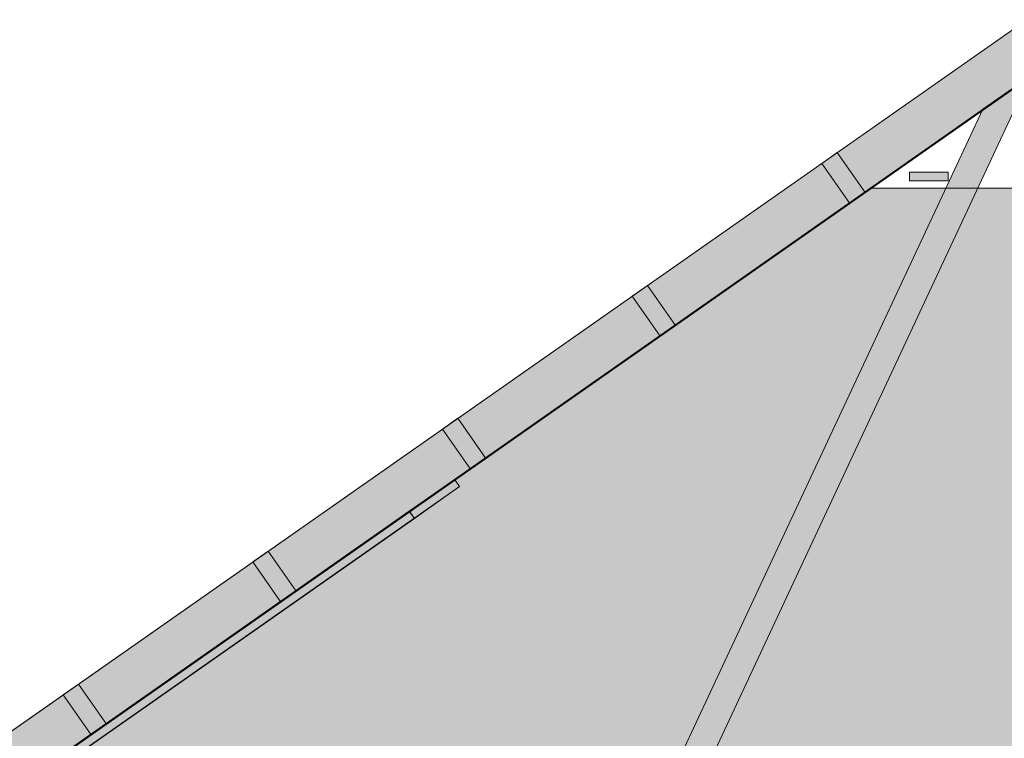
# Model space of a CAD drawing. Header units: millimetres. Extents: x -1634 to 12280, y -3482 to 9585.
# Tile 11 of 15: x 2428 to 4889, y 6856 to 8650. Entities that reach past the tile are written whole.
import ezdxf

# ---------------------------------------------------------------- set-up
doc = ezdxf.new("R2010")
doc.units = ezdxf.units.MM
for name, color, linetype in [('FILL-TIMBER', 7, 'Continuous'), ('FILL-WHITE', 7, 'Continuous'), ('LINE-CORE', 7, 'Continuous'), ('LINE-INK', 7, 'Continuous')]:
    doc.layers.add(name, color=color, linetype=linetype)

msp = doc.modelspace()

# ---------------------------------------------------------------- hatches: boundary and pattern name
at = {"layer": 'FILL-TIMBER', "true_color": 0xedd6a8}
h = msp.add_hatch(color=41, dxfattribs=at)
h.dxf.hatch_style = 1
h.paths.add_polyline_path([(4722.3, 8247.8), (4651.5, 8247.8), (4651.5, 8263.8), (4651.5, 8269.8), (4677.7, 8269.8), (4748.5, 8269.8), (4748.5, 8253.7), (4748.5, 8247.8)])
h = msp.add_hatch(color=41, dxfattribs=at)
h.dxf.hatch_style = 1
h.paths.add_polyline_path([(3499.2, 7464.3), (3414.5, 7404.9), (3405.2, 7418.3), (3401.9, 7423), (3486.6, 7482.3), (3515, 7502.2), (3518.1, 7497.7), (3527.6, 7484.2)])
at = {"layer": 'FILL-WHITE', "true_color": 0xffffff}
h = msp.add_hatch(color=7, dxfattribs=at)
h.dxf.hatch_style = 1
h.paths.add_polyline_path([(-307, 4973), (-307, 4973), (4945, 8650.5), (4945, 8504), (187.8, 5173), (101.6, 5173), (101.6, 5112.6), (-307, 4826.5), (-307, 4973), (-307.2, 4972.9)])
h = msp.add_hatch(color=7, dxfattribs=at)
h.dxf.hatch_style = 1
h.paths.add_polyline_path([(-307, 4973), (-307, 4973), (4945, 8650.5), (4945, 8504), (187.8, 5173), (101.6, 5173), (101.6, 5112.6), (-307, 4826.5), (-307, 4973), (-307.2, 4972.9)])
h = msp.add_hatch(color=7, dxfattribs=at)
h.dxf.hatch_style = 1
h.paths.add_polyline_path([(-307, 4973), (-307, 4973), (4945, 8650.5), (4945, 8504), (187.8, 5173), (101.6, 5173), (101.6, 5112.6), (-307, 4826.5), (-307, 4973), (-307.2, 4972.9)])
h = msp.add_hatch(color=7, dxfattribs=at)
h.dxf.hatch_style = 1
h.paths.add_polyline_path([(-307, 4973), (-307, 4973), (4945, 8650.5), (4945, 8504), (187.8, 5173), (101.6, 5173), (101.6, 5112.6), (-307, 4826.5), (-307, 4973), (-307.2, 4972.9)])
h = msp.add_hatch(color=7, dxfattribs=at)
h.dxf.hatch_style = 1
h.paths.add_polyline_path([(-307, 4973), (-307, 4973), (4945, 8650.5), (4945, 8504), (187.8, 5173), (101.6, 5173), (101.6, 5112.6), (-307, 4826.5), (-307, 4973), (-307.2, 4972.9)])
h = msp.add_hatch(color=7, dxfattribs=at)
h.dxf.hatch_style = 1
h.paths.add_polyline_path([(-307, 4973), (-307, 4973), (4945, 8650.5), (4945, 8504), (187.8, 5173), (101.6, 5173), (101.6, 5112.6), (-307, 4826.5), (-307, 4973), (-307.2, 4972.9)])
h = msp.add_hatch(color=7, dxfattribs=at)
h.dxf.hatch_style = 1
h.paths.add_polyline_path([(-307, 4973), (-307, 4973), (4945, 8650.5), (4945, 8504), (187.8, 5173), (101.6, 5173), (101.6, 5112.6), (-307, 4826.5), (-307, 4973), (-307.2, 4972.9)])
h = msp.add_hatch(color=7, dxfattribs=at)
h.dxf.hatch_style = 1
h.paths.add_polyline_path([(-307, 4973), (4945, 8650.5), (4945, 8501.5), (-307, 4824.1), (-307, 4973)])
h = msp.add_hatch(color=7, dxfattribs=at)
h.dxf.hatch_style = 1
h.paths.add_polyline_path([(-307, 4824.1), (-307, 4973), (4945, 8650.5), (4945, 8501.5), (-307, 4824.1)])
h = msp.add_hatch(color=7, dxfattribs=at)
h.dxf.hatch_style = 1
h.paths.add_polyline_path([(-307, 4973), (4945, 8650.5), (4945, 8501.5), (-307, 4824.1)])
h = msp.add_hatch(color=7, dxfattribs=at)
h.dxf.hatch_style = 1
h.paths.add_polyline_path([(-307, 4973), (4945, 8650.5), (4945, 8501.5), (-307, 4824.1), (-307, 4973)])
h = msp.add_hatch(color=7, dxfattribs=at)
h.dxf.hatch_style = 1
h.paths.add_polyline_path([(-307, 4973), (101.6, 5259.1), (4945, 8650.5), (4945, 8504), (187.8, 5173), (101.6, 5173), (101.6, 5112.6), (-307, 4826.5)])
h = msp.add_hatch(color=7, dxfattribs=at)
h.dxf.hatch_style = 1
h.paths.add_polyline_path([(-307, 4973), (101.6, 5259.1), (4945, 8650.5), (4945, 8504), (187.8, 5173), (101.6, 5173), (101.6, 5112.6), (-307, 4826.5)])
h = msp.add_hatch(color=7, dxfattribs=at)
h.dxf.hatch_style = 1
h.paths.add_polyline_path([(-307, 4973), (101.6, 5259.1), (4945, 8650.5), (4945, 8504), (187.8, 5173), (101.6, 5173), (101.6, 5112.6), (-307, 4826.5)])
h = msp.add_hatch(color=7, dxfattribs=at)
h.dxf.hatch_style = 1
h.paths.add_polyline_path([(-307, 4973), (101.6, 5259.1), (4945, 8650.5), (4945, 8504), (187.8, 5173), (101.6, 5173), (101.6, 5112.6), (-307, 4826.5)])
h = msp.add_hatch(color=7, dxfattribs=at)
h.dxf.hatch_style = 1
h.paths.add_polyline_path([(-307, 4973), (101.6, 5259.1), (4945, 8650.5), (4945, 8504), (187.8, 5173), (101.6, 5173), (101.6, 5112.6), (-307, 4826.5)])
h = msp.add_hatch(color=7, dxfattribs=at)
h.dxf.hatch_style = 1
h.paths.add_polyline_path([(-307, 4973), (101.6, 5259.1), (4945, 8650.5), (4945, 8504), (187.8, 5173), (101.6, 5173), (101.6, 5112.6), (-307, 4826.5)])
h = msp.add_hatch(color=7, dxfattribs=at)
h.dxf.hatch_style = 1
h.paths.add_polyline_path([(-307, 4973), (101.6, 5259.1), (4945, 8650.5), (4945, 8504), (187.8, 5173), (101.6, 5173), (101.6, 5112.6), (-307, 4826.5)])
h = msp.add_hatch(color=7, dxfattribs=at)
h.dxf.hatch_style = 1
h.paths.add_polyline_path([(4835, 8427), (4945, 8504), (4945, 8492.2), (3392.9, 5173), (3330.7, 5173), (3330.8, 5210.1)])
h = msp.add_hatch(color=7, dxfattribs=at)
h.dxf.hatch_style = 1
h.paths.add_polyline_path([(4835, 8427), (4945, 8504), (4945, 8492.2), (3392.9, 5173), (3330.7, 5173), (3330.8, 5210.1)])
h = msp.add_hatch(color=7, dxfattribs=at)
h.dxf.hatch_style = 1
h.paths.add_polyline_path([(4835, 8427), (4945, 8504), (4945, 8492.2), (3392.9, 5173), (3330.7, 5173), (3330.8, 5210.1)])
h = msp.add_hatch(color=7, dxfattribs=at)
h.dxf.hatch_style = 1
h.paths.add_polyline_path([(4835, 8427), (4945, 8504), (4945, 8492.2), (3392.9, 5173), (3330.7, 5173), (3330.8, 5210.1)])
h = msp.add_hatch(color=7, dxfattribs=at)
h.dxf.hatch_style = 1
h.paths.add_polyline_path([(4835, 8427), (4945, 8504), (4945, 8492.2), (3392.9, 5173), (3330.7, 5173), (3330.8, 5210.1)])
h = msp.add_hatch(color=7, dxfattribs=at)
h.dxf.hatch_style = 1
h.paths.add_polyline_path([(4835, 8427), (4945, 8504), (4945, 8492.2), (3392.9, 5173), (3330.7, 5173), (3330.8, 5210.1)])
h = msp.add_hatch(color=7, dxfattribs=at)
h.dxf.hatch_style = 1
h.paths.add_polyline_path([(4835, 8427), (4945, 8504), (4945, 8492.2), (3392.9, 5173), (3330.7, 5173), (3330.8, 5210.1)])
h = msp.add_hatch(color=7, dxfattribs=at)
h.dxf.hatch_style = 1
h.paths.add_polyline_path([(4835, 8427), (4945, 8504), (4945, 8492.2), (3392.9, 5173), (3330.7, 5173), (3330.8, 5210.1)])
h = msp.add_hatch(color=7, dxfattribs=at)
h.dxf.hatch_style = 1
h.paths.add_polyline_path([(4835, 8427), (4945, 8504), (4945, 8492.2), (3392.9, 5173), (3330.7, 5173), (3330.8, 5210.1)])
h = msp.add_hatch(color=7, dxfattribs=at)
h.dxf.hatch_style = 1
h.paths.add_polyline_path([(4835, 8427), (4945, 8504), (4945, 8492.2), (3392.9, 5173), (3330.7, 5173), (3330.8, 5210.1)])
h = msp.add_hatch(color=7, dxfattribs=at)
h.dxf.hatch_style = 1
h.paths.add_polyline_path([(4835, 8427), (4945, 8504), (4945, 8492.2), (3392.9, 5173), (3330.7, 5173), (3330.8, 5210.1)])
h = msp.add_hatch(color=7, dxfattribs=at)
h.dxf.hatch_style = 1
h.paths.add_polyline_path([(4835, 8427), (4945, 8504), (4945, 8492.2), (3392.9, 5173), (3330.7, 5173), (3330.8, 5210.1)])
h = msp.add_hatch(color=7, dxfattribs=at)
h.dxf.hatch_style = 1
h.paths.add_polyline_path([(4835, 8427), (4945, 8504), (4945, 8492.2), (3392.9, 5173), (3330.7, 5173), (3330.8, 5210.1)])
h = msp.add_hatch(color=7, dxfattribs=at)
h.dxf.hatch_style = 1
h.paths.add_polyline_path([(4835, 8427), (4945, 8504), (4945, 8492.2), (3392.9, 5173), (3330.7, 5173), (3330.8, 5210.1)])
h = msp.add_hatch(color=7, dxfattribs=at)
h.dxf.hatch_style = 1
h.paths.add_polyline_path([(4471, 8318.6), (4541, 8218.7), (4502.5, 8191.7), (4432.6, 8291.7), (4471, 8318.6)])
h = msp.add_hatch(color=7, dxfattribs=at)
h.dxf.hatch_style = 1
h.paths.add_polyline_path([(4471, 8318.6), (4541, 8218.7), (4502.5, 8191.7), (4432.6, 8291.7), (4471, 8318.6)])
h = msp.add_hatch(color=7, dxfattribs=at)
h.dxf.hatch_style = 1
h.paths.add_polyline_path([(4651.5, 8269.8), (4748.5, 8269.8), (4748.5, 8247.8), (4651.5, 8247.8)])
h = msp.add_hatch(color=7, dxfattribs=at)
h.dxf.hatch_style = 1
h.paths.add_polyline_path([(355.9, 5288.2), (4556.6, 8229.6), (5333.4, 8229.6), (9534.1, 5288.2), (9534.1, 2743.2), (355.9, 2743.2)])
h.paths.add_polyline_path([(5970, 3632.6), (5970, 4699.9), (5269.5, 4699.9), (5269.5, 3632.6)], flags=0)
h = msp.add_hatch(color=7, dxfattribs=at)
h.dxf.hatch_style = 1
h.paths.add_polyline_path([(355.9, 5029.2), (365.8, 5029.2), (365.8, 5295.2), (4556.6, 8229.6), (5333.4, 8229.6), (5388.4, 8191.1), (5428.5, 8163), (5429.3, 8162.5), (9487.8, 5320.7), (9524.2, 5295.2), (9524.2, 5029.2), (9534.1, 5029.2), (9534.1, 2743.2), (355.9, 2743.2)])
h.paths.add_polyline_path([(5995, 3632.6), (5995, 4724.9), (5993.4, 4724.8), (5993.4, 4724.9), (5244.5, 4724.9), (5244.5, 3632.6)], flags=0)
h = msp.add_hatch(color=7, dxfattribs=at)
h.dxf.hatch_style = 1
h.paths.add_polyline_path([(4556.6, 8229.6), (4557.8, 8230.7)])
h = msp.add_hatch(color=7, dxfattribs=at)
h.dxf.hatch_style = 1
h.paths.add_polyline_path([(3997.1, 7986.7), (4067.1, 7886.8), (4028.6, 7859.9), (3958.6, 7959.8)])
h = msp.add_hatch(color=7, dxfattribs=at)
h.dxf.hatch_style = 1
h.paths.add_polyline_path([(3997.1, 7986.7), (4067.1, 7886.8), (4028.6, 7859.9), (3958.6, 7959.8)])
h = msp.add_hatch(color=7, dxfattribs=at)
h.dxf.hatch_style = 1
h.paths.add_polyline_path([(3523.1, 7654.9), (3593.1, 7554.9), (3554.6, 7528), (3484.6, 7627.9)])
h = msp.add_hatch(color=7, dxfattribs=at)
h.dxf.hatch_style = 1
h.paths.add_polyline_path([(3523.1, 7654.9), (3593.1, 7554.9), (3554.6, 7528), (3484.6, 7627.9)])
h = msp.add_hatch(color=7, dxfattribs=at)
h.dxf.hatch_style = 1
h.paths.add_polyline_path([(297, 5248.9), (3515, 7502.2), (3517.9, 7498.1), (3518.1, 7497.7), (3527.6, 7484.2), (309.6, 5230.9), (297, 5248.9)])
h = msp.add_hatch(color=7, dxfattribs=at)
h.dxf.hatch_style = 1
h.paths.add_polyline_path([(253.8, 5191.8), (241.2, 5209.8), (3401.9, 7423), (3404.9, 7418.6), (3414.5, 7404.9), (253.8, 5191.8), (253.4, 5191.6)])
h = msp.add_hatch(color=7, dxfattribs=at)
h.dxf.hatch_style = 1
h.paths.add_polyline_path([(3119.2, 7223.1), (3080.7, 7196.1), (3010.7, 7296.1), (3049.2, 7323)])
h = msp.add_hatch(color=7, dxfattribs=at)
h.dxf.hatch_style = 1
h.paths.add_polyline_path([(3119.2, 7223.1), (3080.7, 7196.1), (3010.7, 7296.1), (3049.2, 7323)])
h = msp.add_hatch(color=7, dxfattribs=at)
h.dxf.hatch_style = 1
h.paths.add_polyline_path([(2575.2, 6991.1), (2645.2, 6891.2), (2606.7, 6864.3), (2536.7, 6964.2)])
h = msp.add_hatch(color=7, dxfattribs=at)
h.dxf.hatch_style = 1
h.paths.add_polyline_path([(2575.2, 6991.1), (2645.2, 6891.2), (2606.7, 6864.3), (2536.7, 6964.2)])

# ---------------------------------------------------------------- linework, layer by layer
at = {"layer": 'LINE-CORE', "lineweight": 5}
for points in [[(-307, 4973), (-307, 4973), (4945, 8650.5), (4945, 8504), (187.8, 5173), (101.6, 5173), (101.6, 5112.6), (101.6, 5112.6), (101.6, 5112.6), (101.6, 5112.6), (-307, 4826.5), (-307, 4973), (-307.2, 4972.9)], [(-307, 4973), (-307, 4973), (4945, 8650.5), (4945, 8504), (187.8, 5173), (101.6, 5173), (101.6, 5112.6), (101.6, 5112.6), (101.6, 5112.6), (101.6, 5112.6), (-307, 4826.5), (-307, 4973), (-307.2, 4972.9)], [(-307, 4973), (-307, 4973), (4945, 8650.5), (4945, 8504), (187.8, 5173), (101.6, 5173), (101.6, 5112.6), (101.6, 5112.6), (101.6, 5112.6), (101.6, 5112.6), (-307, 4826.5), (-307, 4973), (-307.2, 4972.9)], [(-307, 4973), (-307, 4973), (4945, 8650.5), (4945, 8504), (187.8, 5173), (101.6, 5173), (101.6, 5112.6), (101.6, 5112.6), (101.6, 5112.6), (101.6, 5112.6), (-307, 4826.5), (-307, 4973), (-307.2, 4972.9)], [(-307, 4973), (-307, 4973), (4945, 8650.5), (4945, 8504), (187.8, 5173), (101.6, 5173), (101.6, 5112.6), (101.6, 5112.6), (101.6, 5112.6), (101.6, 5112.6), (-307, 4826.5), (-307, 4973), (-307.2, 4972.9)], [(-307, 4973), (-307, 4973), (4945, 8650.5), (4945, 8504), (187.8, 5173), (101.6, 5173), (101.6, 5112.6), (101.6, 5112.6), (101.6, 5112.6), (101.6, 5112.6), (-307, 4826.5), (-307, 4973), (-307.2, 4972.9)], [(-307, 4973), (-307, 4973), (4945, 8650.5), (4945, 8504), (187.8, 5173), (101.6, 5173), (101.6, 5112.6), (101.6, 5112.6), (101.6, 5112.6), (101.6, 5112.6), (-307, 4826.5), (-307, 4973), (-307.2, 4972.9)], [(-307, 4973), (-307, 4973), (-307, 4973), (4945, 8650.5), (4945, 8501.5), (4945, 8501.5), (4945, 8501.5), (4945, 8501.5), (-307, 4824.1), (-307, 4973), (-307, 4973)], [(-307, 4824.1), (-307, 4973), (4945, 8650.5), (4945, 8650.5), (4945, 8650.5), (4945, 8650.5), (4945, 8501.5), (-307, 4824.1), (-307, 4824.1)], [(-307, 4973), (4945, 8650.5), (4945, 8650.5), (4945, 8650.5), (4945, 8650.5), (4945, 8501.5), (-307, 4824.1), (-307, 4824.1), (-307, 4824.1)], [(-307, 4973), (-307, 4973), (-307, 4973), (4945, 8650.5), (4945, 8501.5), (4945, 8501.5), (4945, 8501.5), (4945, 8501.5), (-307, 4824.1), (-307, 4973), (-307, 4973)], [(-307, 4973), (101.6, 5259.1), (4945, 8650.5), (4945, 8504), (187.8, 5173), (101.6, 5173), (101.6, 5112.6), (-307, 4826.5)], [(-307, 4973), (101.6, 5259.1), (4945, 8650.5), (4945, 8504), (187.8, 5173), (101.6, 5173), (101.6, 5112.6), (-307, 4826.5)], [(-307, 4973), (101.6, 5259.1), (4945, 8650.5), (4945, 8504), (187.8, 5173), (101.6, 5173), (101.6, 5112.6), (-307, 4826.5)], [(-307, 4973), (101.6, 5259.1), (4945, 8650.5), (4945, 8504), (187.8, 5173), (101.6, 5173), (101.6, 5112.6), (-307, 4826.5)], [(-307, 4973), (101.6, 5259.1), (4945, 8650.5), (4945, 8504), (187.8, 5173), (101.6, 5173), (101.6, 5112.6), (-307, 4826.5)], [(-307, 4973), (101.6, 5259.1), (4945, 8650.5), (4945, 8504), (187.8, 5173), (101.6, 5173), (101.6, 5112.6), (-307, 4826.5)], [(-307, 4973), (101.6, 5259.1), (4945, 8650.5), (4945, 8504), (187.8, 5173), (101.6, 5173), (101.6, 5112.6), (-307, 4826.5)], [(4835, 8427), (4945, 8504), (4945, 8492.2), (3392.9, 5173), (3330.7, 5173), (3330.8, 5210.1)], [(4835, 8427), (4945, 8504), (4945, 8492.2), (3392.9, 5173), (3330.7, 5173), (3330.8, 5210.1)], [(4835, 8427), (4945, 8504), (4945, 8492.2), (3392.9, 5173), (3330.7, 5173), (3330.8, 5210.1)], [(4835, 8427), (4945, 8504), (4945, 8492.2), (3392.9, 5173), (3330.7, 5173), (3330.8, 5210.1)], [(4835, 8427), (4945, 8504), (4945, 8492.2), (3392.9, 5173), (3330.7, 5173), (3330.8, 5210.1)], [(4835, 8427), (4945, 8504), (4945, 8492.2), (3392.9, 5173), (3330.7, 5173), (3330.8, 5210.1)], [(4835, 8427), (4945, 8504), (4945, 8492.2), (3392.9, 5173), (3330.7, 5173), (3330.8, 5210.1)], [(4835, 8427), (4945, 8504), (4945, 8492.2), (3392.9, 5173), (3330.7, 5173), (3330.8, 5210.1)], [(4835, 8427), (4945, 8504), (4945, 8492.2), (3392.9, 5173), (3330.7, 5173), (3330.8, 5210.1)], [(4835, 8427), (4945, 8504), (4945, 8492.2), (3392.9, 5173), (3330.7, 5173), (3330.8, 5210.1)], [(4835, 8427), (4945, 8504), (4945, 8492.2), (3392.9, 5173), (3330.7, 5173), (3330.8, 5210.1)], [(4835, 8427), (4945, 8504), (4945, 8492.2), (3392.9, 5173), (3330.7, 5173), (3330.8, 5210.1)], [(4835, 8427), (4945, 8504), (4945, 8492.2), (3392.9, 5173), (3330.7, 5173), (3330.8, 5210.1)], [(4835, 8427), (4945, 8504), (4945, 8492.2), (3392.9, 5173), (3330.7, 5173), (3330.8, 5210.1)], [(4471, 8318.6), (4471, 8318.6), (4541, 8218.7), (4502.5, 8191.7), (4502.5, 8191.7), (4502.5, 8191.7), (4432.6, 8291.7), (4471, 8318.6), (4471, 8318.6)], [(4471, 8318.6), (4471, 8318.6), (4541, 8218.7), (4502.5, 8191.7), (4502.5, 8191.7), (4502.5, 8191.7), (4432.6, 8291.7), (4471, 8318.6), (4471, 8318.6)], [(4651.5, 8269.8), (4748.5, 8269.8), (4748.5, 8269.8), (4748.5, 8247.8), (4651.5, 8247.8), (4651.5, 8247.8)], [(355.9, 5288.2), (4556.6, 8229.6), (5333.4, 8229.6), (5333.4, 8229.6), (5333.4, 8229.6), (9534.1, 5288.2), (9534.1, 5288.2), (9534.1, 2743.2), (9534.1, 2743.2), (355.9, 2743.2)], [(355.9, 5029.2), (365.8, 5029.2), (365.8, 5295.2), (4556.6, 8229.6), (4556.6, 8229.6), (4556.6, 8229.6), (5333.4, 8229.6), (5333.4, 8229.6), (5388.4, 8191.1), (5428.5, 8163), (5429.3, 8162.5), (9487.8, 5320.7), (9524.2, 5295.2), (9524.2, 5029.2), (9534.1, 5029.2), (9534.1, 2743.2), (9534.1, 2743.2), (355.9, 2743.2)], [(4556.6, 8229.6), (4556.6, 8229.6), (4556.6, 8229.6), (4557.8, 8230.7), (4556.6, 8229.6)], [(3997.1, 7986.7), (3997.1, 7986.7), (4067.1, 7886.8), (4028.6, 7859.9), (4028.6, 7859.9), (4028.6, 7859.9), (3958.6, 7959.8), (3997.1, 7986.7)], [(3997.1, 7986.7), (3997.1, 7986.7), (4067.1, 7886.8), (4028.6, 7859.9), (4028.6, 7859.9), (4028.6, 7859.9), (3958.6, 7959.8), (3997.1, 7986.7)], [(3523.1, 7654.9), (3523.1, 7654.9), (3593.1, 7554.9), (3554.6, 7528), (3554.6, 7528), (3554.6, 7528), (3484.6, 7627.9), (3523.1, 7654.9)], [(3523.1, 7654.9), (3523.1, 7654.9), (3593.1, 7554.9), (3554.6, 7528), (3554.6, 7528), (3554.6, 7528), (3484.6, 7627.9), (3523.1, 7654.9)], [(297, 5248.9), (3515, 7502.2), (3517.9, 7498.1), (3518.1, 7497.7), (3518.1, 7497.7), (3527.6, 7484.2), (309.6, 5230.9), (309.6, 5230.9), (309.6, 5230.9), (297, 5248.9)], [(253.8, 5191.8), (241.2, 5209.8), (3401.9, 7423), (3401.9, 7423), (3401.9, 7423), (3401.9, 7423), (3404.9, 7418.6), (3414.5, 7404.9), (253.8, 5191.8), (253.8, 5191.8), (253.4, 5191.6)], [(3119.2, 7223.1), (3080.7, 7196.1), (3010.7, 7296.1), (3049.2, 7323)], [(3119.2, 7223.1), (3080.7, 7196.1), (3010.7, 7296.1), (3049.2, 7323)], [(2575.2, 6991.1), (2575.2, 6991.1), (2645.2, 6891.2), (2606.7, 6864.3), (2606.7, 6864.3), (2606.7, 6864.3), (2536.7, 6964.2), (2575.2, 6991.1)], [(2575.2, 6991.1), (2575.2, 6991.1), (2645.2, 6891.2), (2606.7, 6864.3), (2606.7, 6864.3), (2606.7, 6864.3), (2536.7, 6964.2), (2575.2, 6991.1)]]:
    msp.add_lwpolyline(points, close=True, dxfattribs=at)
at = {"layer": 'LINE-INK', "lineweight": 5}
for points in [[(4722.3, 8247.8), (4651.5, 8247.8), (4651.5, 8263.8), (4651.5, 8269.8), (4677.7, 8269.8), (4748.5, 8269.8), (4748.5, 8253.7), (4748.5, 8247.8)], [(3499.2, 7464.3), (3414.5, 7404.9), (3405.2, 7418.3), (3401.9, 7423), (3486.6, 7482.3), (3515, 7502.2), (3518.1, 7497.7), (3527.6, 7484.2)]]:
    msp.add_lwpolyline(points, close=True, dxfattribs=at)

doc.saveas('drawing.dxf')
